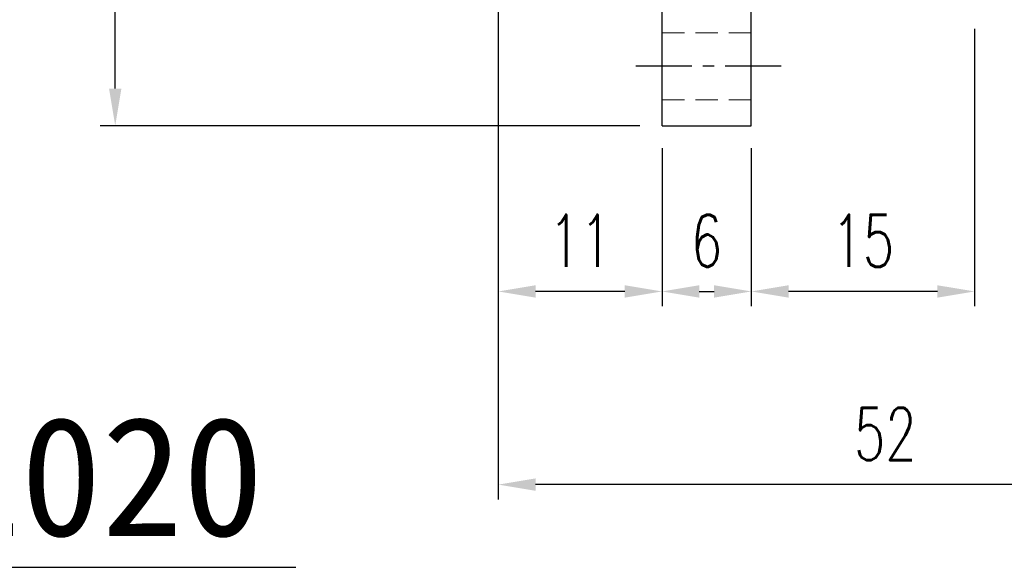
# Model space of a CAD drawing. Header units: millimetres. Extents: x -51 to 427, y -66 to 81.
# Tile 2 of 105: x 68 to 134, y -66 to -29. Entities that reach past the tile are written whole.
import ezdxf
from ezdxf.enums import TextEntityAlignment as Align

# ---------------------------------------------------------------- set-up
doc = ezdxf.new("R2010")
doc.units = ezdxf.units.MM
doc.linetypes.add('CENTER', pattern=[2, 1.25, -0.25, 0.25, -0.25])
doc.linetypes.add('DASHED', pattern=[0.75, 0.5, -0.25])
for name, color, linetype in [('CHA', 7, 'Continuous'), ('CL', 1, 'CENTER'), ('DIM', 4, 'Continuous'), ('HID', 2, 'DASHED'), ('OUT', 3, 'Continuous')]:
    doc.layers.add(name, color=color, linetype=linetype)
doc.styles.add('DIM-7', font='SIMPLEX.shx', dxfattribs={"width": 0.7, "bigfont": 'chineset.shx'})
doc.styles.add('T', font='kaiu.ttf')
doc.dimstyles.new('CNS', dxfattribs={"dimtxt": 3.5, "dimasz": 2.5, "dimexe": 1, "dimexo": 1.5, "dimgap": 0.09, "dimtad": 0, "dimdsep": 46, "dimtxsty": 'DIM-7', "dimcen": 0.09, "dimclrd": 1, "dimclre": 1, "dimclrt": 4, "dimadec": 0, "dimazin": 0, "dimtfac": 1, "dimtix": 1, "dimtmove": 2, "dimatfit": 3, "dimfxl": 1, "dimtvp": 0.971429, "dimtolj": 1, "dimarcsym": 0})

# ---------------------------------------------------------------- blocks, each defined once
blk = doc.blocks.new('*D1')
at = {"layer": 'DEFPOINTS', "color": 0}
for p in [(74.256, 35.998), (111, 35.998), (111, -35.998)]:
    blk.add_point(p, dxfattribs=at)
at = {"layer": 'DIM', "color": 0, "lineweight": -2}
for p, q in [((109.5, 35.998), (73.256, 35.998)), ((74.256, -33.498), (74.256, 33.498)), ((109.5, -35.998), (73.256, -35.998))]:
    blk.add_line(p, q, dxfattribs=at)
at = {"layer": 'DIM', "color": 0}
for points in [[(73.84, 33.498), (74.673, 33.498), (74.256, 35.998)], [(73.84, -33.498), (74.673, -33.498), (74.256, -35.998)]]:
    blk.add_solid(points, dxfattribs=at)
at = {"layer": 'DIM', "color": 0, "insert": (70.856, 0), "char_height": 3.5, "attachment_point": 5, "rotation": 90, "style": 'DIM-7'}
blk.add_mtext('\\A1;%%C72', dxfattribs=at)
blk = doc.blocks.new('*D3')
at = {"layer": 'DEFPOINTS', "color": 0}
for p in [(100, -21.75), (111, -35.998), (100, -47.135)]:
    blk.add_point(p, dxfattribs=at)
at = {"layer": 'DIM', "color": 0, "lineweight": -2}
for p, q in [((100, -23.25), (100, -48.135)), ((111, -37.498), (111, -48.135)), ((108.5, -47.135), (102.5, -47.135))]:
    blk.add_line(p, q, dxfattribs=at)
at = {"layer": 'DIM', "color": 0}
for points in [[(102.5, -46.719), (102.5, -47.552), (100, -47.135)], [(108.5, -46.719), (108.5, -47.552), (111, -47.135)]]:
    blk.add_solid(points, dxfattribs=at)
at = {"layer": 'DIM', "color": 0, "insert": (105.5, -43.735), "char_height": 3.5, "attachment_point": 5, "style": 'DIM-7'}
blk.add_mtext('\\A1;11', dxfattribs=at)
blk = doc.blocks.new('*D4')
at = {"layer": 'DEFPOINTS', "color": 0}
for p in [(111, -35.998), (117, -35.998), (117, -47.135)]:
    blk.add_point(p, dxfattribs=at)
at = {"layer": 'DIM', "color": 0, "lineweight": -2}
for p, q in [((111, -37.498), (111, -48.135)), ((117, -37.498), (117, -48.135)), ((113.5, -47.135), (114.5, -47.135))]:
    blk.add_line(p, q, dxfattribs=at)
at = {"layer": 'DIM', "color": 0}
for points in [[(113.5, -46.719), (113.5, -47.552), (111, -47.135)], [(114.5, -46.719), (114.5, -47.552), (117, -47.135)]]:
    blk.add_solid(points, dxfattribs=at)
at = {"layer": 'DIM', "color": 0, "insert": (114, -43.735), "char_height": 3.5, "attachment_point": 5, "style": 'DIM-7'}
blk.add_mtext('\\A1;6', dxfattribs=at)
blk = doc.blocks.new('*D5')
at = {"layer": 'DEFPOINTS', "color": 0}
for p in [(132, -27.998), (117, -35.998), (117, -47.135)]:
    blk.add_point(p, dxfattribs=at)
at = {"layer": 'DIM', "color": 0, "lineweight": -2}
for p, q in [((132, -29.498), (132, -48.135)), ((117, -37.498), (117, -48.135)), ((129.5, -47.135), (119.5, -47.135))]:
    blk.add_line(p, q, dxfattribs=at)
at = {"layer": 'DIM', "color": 0}
for points in [[(119.5, -46.719), (119.5, -47.552), (117, -47.135)], [(129.5, -46.719), (129.5, -47.552), (132, -47.135)]]:
    blk.add_solid(points, dxfattribs=at)
at = {"layer": 'DIM', "color": 0, "insert": (124.5, -43.735), "char_height": 3.5, "attachment_point": 5, "style": 'DIM-7'}
blk.add_mtext('\\A1;15', dxfattribs=at)
blk = doc.blocks.new('*D6')
at = {"layer": 'DEFPOINTS', "color": 0}
for p in [(152, -19.5), (100, -21.75), (100, -60.115)]:
    blk.add_point(p, dxfattribs=at)
at = {"layer": 'DIM', "color": 0, "lineweight": -2}
for p, q in [((152, -21), (152, -61.115)), ((100, -23.25), (100, -61.115)), ((149.5, -60.115), (102.5, -60.115))]:
    blk.add_line(p, q, dxfattribs=at)
at = {"layer": 'DIM', "color": 0}
for points in [[(102.5, -59.698), (102.5, -60.532), (100, -60.115)], [(149.5, -59.698), (149.5, -60.532), (152, -60.115)]]:
    blk.add_solid(points, dxfattribs=at)
at = {"layer": 'DIM', "color": 0, "insert": (126, -56.715), "char_height": 3.5, "attachment_point": 5, "style": 'DIM-7'}
blk.add_mtext('\\A1;52', dxfattribs=at)

msp = doc.modelspace()

# ---------------------------------------------------------------- linework, layer by layer
at = {"layer": 'CL', "color": 0, "ltscale": 3}
msp.add_line((119, -32), (109, -32), dxfattribs=at)
at = {"layer": 'DIM', "color": 7}
msp.add_line((38.01, -65.672), (86.386, -65.672), dxfattribs=at)
at = {"layer": 'HID', "color": 0, "lineweight": 15, "ltscale": 3}
for p, q in [((117, -29.75), (111, -29.75)), ((117, -34.25), (111, -34.25))]:
    msp.add_line(p, q, dxfattribs=at)
at = {"layer": 'OUT', "color": 0, "linetype": 'Continuous'}
for p, q in [((111, -35.998), (111, 0)), ((117, -35.998), (117, 0)), ((111, -35.998), (117, -35.998))]:
    msp.add_line(p, q, dxfattribs=at)

# ---------------------------------------------------------------- texts
at = {"layer": 'CHA', "style": 'T'}
msp.add_text('RFSY2020', height=8, dxfattribs=at).set_placement((62.463, -59.558), align=Align.MIDDLE)

# ---------------------------------------------------------------- dimensions: what is measured, and where the dimension line sits
at = {"layer": 'DIM', "color": 0}
dim = msp.add_linear_dim(base=(74.256, 35.998), p1=(111, -35.998), p2=(111, 35.998), angle=90, text='%%C<>', dimstyle='CNS', override={"dimclrd": 0, "dimclre": 0, "dimclrt": 0}, dxfattribs=at)
dim.commit()
dim.dimension.update_dxf_attribs({"geometry": '*D1', "text_midpoint": (70.856, 0)})
for base, p1, p2, picture, middle in [((100, -60.115), (152, -19.5), (100, -21.75), '*D6', (126, -56.715)), ((100, -47.135), (111, -35.998), (100, -21.75), '*D3', (105.5, -43.735)), ((117, -47.135), (132, -27.998), (117, -35.998), '*D5', (124.5, -43.735)), ((117, -47.135), (111, -35.998), (117, -35.998), '*D4', (114, -43.735))]:
    dim = msp.add_linear_dim(base=base, p1=p1, p2=p2, dimstyle='CNS', override={"dimclrd": 0, "dimclre": 0, "dimclrt": 0}, dxfattribs=at)
    dim.commit()
    dim.dimension.update_dxf_attribs({"geometry": picture, "text_midpoint": middle})

doc.saveas('drawing.dxf')
